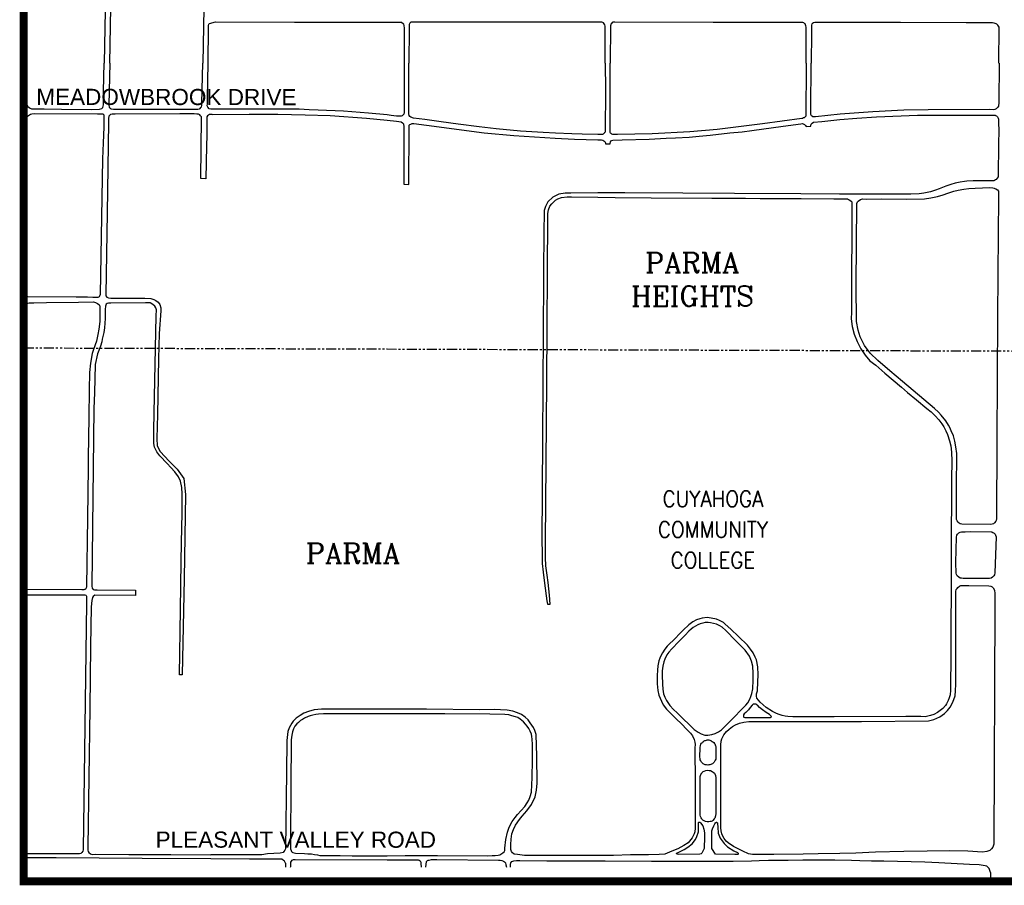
# Model space of a CAD drawing. Header units: feet. Extents: x 2021059 to 2089059, y 513864 to 581864.
# Tile 4 of 16: x 2029755 to 2034640, y 531094 to 535388. Entities that reach past the tile are written whole.
import ezdxf
from ezdxf.enums import TextEntityAlignment as Align

# ---------------------------------------------------------------- set-up
doc = ezdxf.new("R2010")
doc.units = ezdxf.units.FT
doc.header["$LTSCALE"] = 100
doc.header["$MEASUREMENT"] = 0
doc.linetypes.add('PHANTOM', pattern=[2.5, 1.25, -0.25, 0.25, -0.25, 0.25, -0.25])
for name, color, linetype in [('CITY-NAME', 2, 'Continuous'), ('DIM', 3, 'Continuous'), ('DIVISIONS', 2, 'PHANTOM'), ('ROAD', 4, 'Continuous'), ('ROAD-NAME', 4, 'Continuous'), ('ROADNAME', 5, 'Continuous')]:
    doc.layers.add(name, color=color, linetype=linetype)
doc.styles.add('COMPLEX', font='COMPLEX', dxfattribs={"height": 40})
doc.styles.add('Romans', font='romans.shx')
doc.styles.get("Standard").update_dxf_attribs({"font": 'arial.ttf'})

msp = doc.modelspace()

# ---------------------------------------------------------------- linework, layer by layer
at = {"layer": 'DIM', "const_width": 40}
msp.add_lwpolyline([(2041774.8, 541286.7), (2041774.8, 531113.9), (2029774.8, 531113.9), (2029774.8, 541286.7)], close=True, dxfattribs=at)
at = {"layer": 'DIVISIONS', "ltscale": 0.4, "flags": 128}
msp.add_lwpolyline([(2029774.8, 533760.1), (2031577.4, 533754.4), (2036563.5, 533738.5), (2038067.2, 533733.8), (2038067.2, 535173), (2038067.2, 538737.6), (2038803.1, 538734.5), (2038803.2, 539161.9), (2038803.9, 541286.7)], dxfattribs=at)
at = {"layer": 'ROAD'}
msp.add_line((2034571.2, 531157.8), (2034571.2, 531113.3), dxfattribs=at)
at = {"layer": 'ROAD', "flags": 128}
for points in [[(2029787.4, 535173), (2029797.7, 535809.4), (2029799.3, 535818.8), (2029806.4, 535826.1), (2029818.5, 535834.8), (2029830.9, 535838.6), (2029859.9, 535838.6), (2029912.4, 535838.5), (2030138.5, 535837), (2030164, 535836.4), (2030181.6, 535829.4), (2030183, 535824.5), (2030184.8, 535784.6), (2030174.2, 535173)], [(2030202.4, 535173), (2030212.8, 535820.4), (2030216.7, 535830.1), (2030225.8, 535834.4), (2030233, 535835.7), (2030241.9, 535836.2), (2030645.2, 535836.6), (2030658.3, 535835.6), (2030665.5, 535831.7), (2030672.3, 535824.3), (2030674.2, 535817.8), (2030674.3, 535811.9), (2030663.6, 535173)], [(2030689.3, 535173), (2030692.2, 535349.1), (2030692, 535359.5), (2030694, 535365.7), (2030695.8, 535369.1), (2030727, 535376.8), (2031118.8, 535376.1), (2031577.4, 535376.2)], [(2031577.4, 535376.2), (2031635.7, 535376.2), (2031648.7, 535375.2), (2031659.7, 535367.9), (2031662.5, 535348), (2031662.5, 535341.5), (2031662.1, 535173)], [(2032659.9, 535173), (2032660.4, 535356.3), (2032658.6, 535363.1), (2032655.5, 535367.8), (2032651.6, 535371.7), (2032648, 535374.3), (2032643.4, 535375.2), (2032371.9, 535375.2), (2032044, 535375.8), (2031811.1, 535376.2), (2031710.5, 535376.1), (2031701.3, 535376.5), (2031695.3, 535375.1), (2031691.3, 535370.9), (2031687.5, 535363.8), (2031687.3, 535353.3), (2031687.6, 535343.6), (2031685.4, 535173)], [(2033656.8, 535173), (2033656.7, 535350.9), (2033655.9, 535356.9), (2033654.2, 535361.9), (2033651.8, 535366.9), (2033648.9, 535369.7), (2033645.9, 535371.7), (2033640.1, 535373.4), (2033194.9, 535374.1), (2032708, 535375.3), (2032698.2, 535375.2), (2032694.1, 535373.5), (2032691, 535369.9), (2032688.5, 535366.4), (2032687.2, 535362.3), (2032686.4, 535357.5), (2032685.1, 535173)], [(2034613, 535173), (2034613.7, 535351.2), (2034611.8, 535355.3), (2034607.7, 535360.3), (2034603.2, 535365.2), (2034599.6, 535368), (2034594.5, 535369.8), (2034589.6, 535371), (2034580.8, 535371.9), (2034450.8, 535372.6), (2034124.4, 535374.8), (2033801.4, 535373.7), (2033699.7, 535374.2), (2033692.8, 535372.7), (2033687.8, 535369.7), (2033685.6, 535367), (2033683.6, 535360.6), (2033683.2, 535321.9), (2033681, 535173)], [(2029787.4, 535173), (2029786.4, 535092.6), (2029785.1, 534983.4), (2029788, 534967.9), (2029794, 534958.6), (2029803.8, 534950.4), (2029813.6, 534946.5), (2029830.7, 534945.7), (2029876.9, 534945.3), (2029962.7, 534944.3), (2030113, 534943.2), (2030151.1, 534944.8), (2030161.7, 534947.6), (2030166.6, 534952), (2030169.5, 534958.4), (2030170.1, 534965.3), (2030170.7, 535030), (2030172.2, 535104.7), (2030174, 535172.9)], [(2030202.2, 535172.9), (2030199.7, 535104.4), (2030197.3, 534964.6), (2030199.3, 534954.3), (2030203.3, 534949.2), (2030208.8, 534945.9), (2030219.4, 534944.1), (2030231.6, 534944), (2030638.6, 534944.6), (2030646.7, 534945.6), (2030650.6, 534948.3), (2030653.9, 534951.7), (2030656.4, 534955.7), (2030658.6, 534962.1), (2030658.9, 534972.5), (2030661.2, 535108.6), (2030663.6, 535172.9)], [(2031577.4, 534915.5), (2031485, 534924.2), (2031360.9, 534933.6), (2031236.4, 534939.6), (2031191.6, 534941.6), (2031140.6, 534943.5), (2031099.3, 534944.6), (2031010.1, 534944.2), (2030876.5, 534943.7), (2030718.1, 534943.6), (2030702.5, 534943.6), (2030695.7, 534946.2), (2030687.9, 534953.4), (2030685.4, 534960), (2030685.8, 534970.5), (2030686.8, 534999.1), (2030689.5, 535173)], [(2031662.1, 535173), (2031661.9, 535164.5), (2031662, 534927.1), (2031660.5, 534920.1), (2031655.7, 534913.7), (2031652.6, 534911.3), (2031647.7, 534909.5), (2031636, 534908.9), (2031625, 534910.2), (2031597.8, 534913.5), (2031577.4, 534915.5)], [(2032659.9, 535173), (2032660.6, 535037.7), (2032660.2, 534835.9), (2032659.6, 534831.4), (2032657.6, 534829), (2032655.4, 534826.1), (2032653.9, 534824.4), (2032650.9, 534821.3), (2032649.5, 534820.2), (2032645.8, 534818.4), (2032641, 534818.5), (2032628.6, 534818.5), (2032623.3, 534818.6), (2032544.8, 534819.8), (2032494.5, 534821.7), (2032413.3, 534825.1), (2032351.4, 534828.1), (2032239.9, 534835.3), (2032118.7, 534846.5), (2032034.9, 534855.9), (2031930.3, 534869), (2031845.7, 534881), (2031764.2, 534892.5), (2031708.7, 534899.6), (2031695.1, 534904), (2031689.8, 534908.3), (2031687.6, 534913.4), (2031685.9, 534921.3), (2031686.1, 534926.9), (2031685.6, 534951.6), (2031685.4, 535173)], [(2033656.7, 535173), (2033656.9, 535156.9), (2033655.5, 534915.4), (2033655, 534910.2), (2033653.6, 534907.6), (2033652, 534905.6), (2033650, 534903.8), (2033646.8, 534901.7), (2033644.4, 534900.7), (2033638.9, 534898.5), (2033635.7, 534898.1), (2033440.7, 534871.1), (2033216.1, 534843.7), (2033079, 534832.2), (2032892.6, 534821.3), (2032721.3, 534818.5), (2032697.8, 534818.9), (2032691.9, 534820.5), (2032689, 534822.7), (2032686.4, 534825.4), (2032684.9, 534828.6), (2032683.9, 534832.9), (2032684, 534837.8), (2032684.1, 535055.3), (2032684.9, 535173)], [(2034614.7, 535173), (2034612.7, 534976.7), (2034612, 534959.4), (2034606.9, 534952.1), (2034600.2, 534946.1), (2034596.9, 534944), (2034593.1, 534941.7), (2034586.1, 534941.4), (2034565.3, 534941.7), (2034261.4, 534941), (2034141.7, 534938.4), (2033987.3, 534931.4), (2033825.7, 534918.8), (2033703.9, 534906.4), (2033690.5, 534906.9), (2033687.9, 534908.1), (2033684, 534911.4), (2033682.5, 534913.9), (2033680.6, 534918.2), (2033680.2, 534924.3), (2033680.5, 534940.5), (2033681, 535173)], [(2030710, 534918.2), (2030700.9, 534918.5), (2030696.1, 534917), (2030692, 534915), (2030687.2, 534910.8), (2030684.1, 534906), (2030683.7, 534902), (2030683.4, 534889.2), (2030683.1, 534864), (2030682.5, 534813.9), (2030681.9, 534761.7), (2030678.2, 534598.3), (2030653.3, 534599.4), (2030657.4, 534900.8), (2030657.1, 534906.3), (2030652.6, 534911.7), (2030648.2, 534915.9), (2030641.2, 534919.7), (2030633.2, 534919.9), (2030621.1, 534920.3), (2030548.6, 534920.9), (2030229.3, 534919.7), (2030214.1, 534920.1), (2030205.4, 534918.5), (2030202, 534914.6), (2030197.2, 534908.7), (2030195.2, 534897.2), (2030195, 534878.3), (2030188.4, 534430.1), (2030181.4, 534024), (2030182.9, 534017.6), (2030187.2, 534011.6), (2030196, 534008.2), (2030207.6, 534007.3), (2030218.9, 534007.3), (2030291.5, 534006.5), (2030375.8, 534006.5), (2030405.2, 534005.2), (2030420.1, 534000.6), (2030430.8, 533995.1), (2030441.2, 533986.7), (2030449.7, 533975), (2030455.6, 533958), (2030455.4, 533943.9), (2030446.9, 533831.2), (2030444.1, 533706.2), (2030438.1, 533429.7), (2030435.6, 533310.9), (2030437.2, 533273.6), (2030451.1, 533245.6), (2030496.7, 533197.3), (2030536.6, 533158.6), (2030569.4, 533112.1), (2030577.2, 533033), (2030570.1, 532615.2), (2030560.9, 532137.4), (2030547.1, 532137.9), (2030552.4, 532462.9), (2030556, 532698.9), (2030557.6, 532792.9), (2030560.3, 532942.4), (2030561, 533001), (2030561.3, 533035.8), (2030559.4, 533067.8), (2030552.3, 533099.1), (2030542.2, 533120.8), (2030525.3, 533145.6), (2030504.1, 533166.7), (2030486.5, 533185.9), (2030450.1, 533224), (2030434.5, 533244.8), (2030423.4, 533266.8), (2030419.7, 533285.5), (2030421, 533350.7), (2030422.6, 533438), (2030432.5, 533919.2), (2030432.9, 533948.6), (2030430, 533958.2), (2030425.1, 533966.9), (2030415, 533975.9), (2030401.9, 533982.6), (2030379.7, 533983.2), (2030206.9, 533982), (2030195.1, 533981.5), (2030189.1, 533980.2), (2030183.6, 533976.1), (2030181.4, 533971.7), (2030179.8, 533966.4), (2030179.7, 533949.9), (2030179.2, 533906.5), (2030175.7, 533860.1), (2030171.9, 533836.8), (2030164.8, 533802.7), (2030161.9, 533790.7), (2030155, 533769), (2030141.4, 533729.6), (2030129.6, 533677.1), (2030125.4, 533537.2), (2030123.3, 533459), (2030112.3, 532578.5), (2030114.3, 532567.4), (2030118.7, 532562), (2030126.3, 532559.4), (2030139.2, 532558.9), (2030329, 532557.5), (2030328.7, 532532.2), (2030128, 532532.9), (2030119.4, 532527.3), (2030116.5, 532521.4), (2030113.3, 532506.8), (2030110, 532475.2), (2030106.5, 532279.4), (2030102.6, 531972.4), (2030093, 531284.9), (2030092.8, 531268.8), (2030094.3, 531261.4), (2030098.2, 531255.8), (2030105.7, 531249.7), (2030114.4, 531247.2), (2030131.3, 531247.6), (2030295.6, 531246.4), (2030505.5, 531246.3), (2030703.6, 531245)], [(2030710, 534918.2), (2030893.7, 534918.8), (2031035.5, 534919), (2031170.7, 534916.4), (2031295.8, 534912.1), (2031475.1, 534898.9), (2031577.4, 534889.1)], [(2031577.4, 534889.1), (2031624.7, 534884.6), (2031646.9, 534881.2), (2031654.2, 534877), (2031658.8, 534870.8), (2031660.9, 534856.9), (2031661.1, 534823.5), (2031660.6, 534702), (2031661.4, 534571.5), (2031684.9, 534570.9), (2031686.4, 534855.5), (2031686.7, 534863.1), (2031687.1, 534865.5), (2031690.9, 534868.4), (2031695.5, 534870.4), (2031701.8, 534873.5), (2031709.8, 534873.4), (2031772.8, 534865.2), (2032059.9, 534826.4), (2032206.2, 534813.2), (2032412.2, 534799.8), (2032507.1, 534796), (2032623.3, 534791.6), (2032624.5, 534791.6), (2032641.6, 534791.7), (2032648.6, 534790.6), (2032653.7, 534787.5), (2032657.3, 534784.4), (2032659.5, 534781), (2032660.9, 534776.8), (2032660.9, 534772.4), (2032684.3, 534772.2), (2032684.3, 534773.1), (2032685.7, 534782.7), (2032690.9, 534788.5), (2032697.8, 534791.2), (2032744.3, 534791.9), (2032878.5, 534795.3), (2032961.9, 534801), (2033009.2, 534802.7), (2033075.8, 534805.8), (2033126, 534809.9), (2033180.7, 534814.5), (2033278.2, 534826), (2033339.3, 534831.2), (2033387.9, 534837.9), (2033542.4, 534859.6), (2033630.8, 534871.5), (2033637.5, 534872.8), (2033641.5, 534872.2), (2033645.8, 534870.1), (2033649.4, 534867.5), (2033654.1, 534863), (2033657.1, 534857.7), (2033680.3, 534860.5), (2033680.4, 534862.1), (2033681.8, 534869.7), (2033686.4, 534875.4), (2033694.1, 534878.9), (2033735.4, 534883.8), (2033823.4, 534892.9), (2033908, 534899.6), (2034006.1, 534906.4), (2034210.1, 534914.8), (2034271.6, 534914.9), (2034563.9, 534914.8), (2034579.4, 534914.6), (2034589.5, 534915), (2034594, 534914.9), (2034596.9, 534913.4), (2034601.4, 534910.8), (2034606.2, 534905.6), (2034609.1, 534900), (2034611, 534894.5), (2034611.3, 534888.6), (2034611.1, 534872.5), (2034612.6, 534841.6), (2034611.8, 534769.3), (2034610.2, 534616.1), (2034609.5, 534608.1), (2034605.2, 534601.3), (2034600.2, 534595.5), (2034597.1, 534593.5), (2034592.1, 534590.7), (2034587.3, 534589.3), (2034576.7, 534588.7), (2034557.7, 534588.8), (2034513.1, 534588.6), (2034484.9, 534588.6), (2034454.3, 534586.6), (2034442.6, 534585.1), (2034420.9, 534582.1), (2034396.1, 534576.3), (2034374.1, 534571.2), (2034350, 534562.7), (2034334, 534556.4), (2034317.1, 534548.8), (2034298.2, 534542.2), (2034273.5, 534534.5), (2034241.4, 534527.3), (2034218, 534524.7), (2034176.6, 534521.8), (2034060.5, 534522.3), (2033934.2, 534522.7), (2033822.4, 534523), (2033630.2, 534524.2), (2033300.8, 534526.1), (2033044.5, 534526.8), (2032757, 534528.7), (2032622.9, 534528.7), (2032488.7, 534528), (2032460.6, 534527.7), (2032429.3, 534522), (2032399.3, 534507.2), (2032375.2, 534484.1), (2032363.8, 534461.5), (2032357.7, 534441.3), (2032356.3, 534399.8), (2032355.1, 534366.9), (2032349.2, 533308.3), (2032345.8, 532797.6), (2032346.3, 532749), (2032347.4, 532689.6), (2032352.3, 532646.7), (2032359.3, 532593.1), (2032371, 532504.3), (2032372.9, 532487.8), (2032386, 532488.8), (2032383.3, 532533.8), (2032376.4, 532595.3), (2032371.2, 532632.9), (2032365.7, 532678.2), (2032364, 532720.1), (2032364.1, 532800.3), (2032364.9, 532987.2), (2032369.5, 533592), (2032374.8, 534407.8), (2032375.4, 534425.8), (2032379.2, 534444.2), (2032385.6, 534462.2), (2032395.5, 534474.1), (2032404.5, 534485), (2032413.3, 534492.8), (2032424.8, 534500.1), (2032442.3, 534505.6), (2032471.5, 534508.7), (2032491.8, 534508.5), (2032622.9, 534506.8), (2032709.9, 534505.8), (2032888.3, 534504.2), (2033188.8, 534503.3), (2033355.2, 534502.1), (2033427.9, 534501.8), (2033631.5, 534501.2), (2033794.1, 534500.1), (2033852, 534500.1), (2033862.1, 534498.8), (2033867.7, 534496.5), (2033873.7, 534493.4), (2033879.7, 534488.5), (2033882.7, 534484), (2033883.5, 534475.1), (2033883.2, 534455.5), (2033881.2, 533996.9), (2033881.6, 533936.3), (2033880.9, 533903.8), (2033885.8, 533865.2), (2033894.9, 533828.6), (2033909.2, 533792), (2033928.7, 533755.7), (2033949.5, 533724.2), (2033973.4, 533695.9), (2034001.8, 533673.5), (2034046.4, 533635.1), (2034129.4, 533564.7), (2034159.8, 533539.3), (2034205.1, 533502.3), (2034255.9, 533459.3), (2034276.3, 533442.6), (2034297.5, 533422.6), (2034314.8, 533402.5), (2034329.3, 533383.2), (2034339.3, 533368.1), (2034350.2, 533348.6), (2034358.2, 533329.6), (2034368.7, 533299.6), (2034374.9, 533274.7), (2034378.4, 533243.2), (2034379, 533198.7), (2034378.4, 533110), (2034377, 532739), (2034375.1, 532196.7), (2034373.8, 532110.5), (2034373.4, 532061.2), (2034370.9, 532038.9), (2034367, 532024.1), (2034362, 532010.7), (2034353.6, 531994.5), (2034347.7, 531985.8), (2034334.9, 531971.5), (2034322.3, 531960.5), (2034309.2, 531951.9), (2034290.4, 531941.6), (2034273.4, 531936.3), (2034261.2, 531933.6), (2034246.8, 531930.4), (2034225.7, 531930.7), (2034151, 531932.1), (2033795.6, 531930.3), (2033591.1, 531929.6), (2033566.4, 531930.8), (2033552.2, 531933.1), (2033538.5, 531936), (2033517.9, 531942.7), (2033506.2, 531947.5), (2033489.1, 531955.8), (2033457.9, 531976.6), (2033428.6, 532002.6), (2033412.1, 532022.2), (2033410.8, 532032.6), (2033411.3, 532044), (2033415.5, 532058.9), (2033417.9, 532102.5), (2033418.5, 532137.7), (2033416.8, 532178), (2033410.9, 532212), (2033404, 532226), (2033394.1, 532246.7), (2033381.5, 532265.2), (2033365.4, 532284.5), (2033321.4, 532328.7), (2033283.8, 532365.1), (2033255.5, 532389.3), (2033247.1, 532396.8), (2033227, 532407.1), (2033212.5, 532413.5), (2033186.2, 532419.2), (2033165.2, 532421.8), (2033140.4, 532419.8), (2033129.4, 532416.1), (2033112.6, 532410.2), (2033095.2, 532400.6), (2033074.1, 532385.5), (2033046.3, 532359), (2033025.7, 532337.8), (2033009.6, 532322), (2032998.1, 532309.6), (2032979.4, 532291.6), (2032967.9, 532279.7), (2032956.3, 532265.7), (2032944.2, 532247.4), (2032936.4, 532232.6), (2032930.6, 532220), (2032926.2, 532207.2), (2032920.8, 532183.4), (2032919, 532161.4), (2032918.4, 532135.4), (2032917.8, 532092.7), (2032921.6, 532060), (2032926.3, 532036.9), (2032938.4, 532007), (2032947.1, 531989.9), (2032964.7, 531966.9), (2032983.5, 531947.7), (2033008.8, 531923.2), (2033041.1, 531891), (2033062.2, 531870.2), (2033083.2, 531849.1), (2033093.6, 531835.7), (2033101.1, 531816.7), (2033104.3, 531804.6), (2033105.5, 531792), (2033105.2, 531776.1), (2033105.8, 531602.6), (2033106.2, 531404.6), (2033105.8, 531377.7), (2033104.3, 531359.5), (2033100.9, 531348.5), (2033092, 531328.6), (2033071.4, 531304.5), (2033050.6, 531290.6), (2033020, 531274.8), (2032990.3, 531263.1), (2032955.8, 531248.3), (2032926.9, 531247.2), (2032874.9, 531245.5), (2032785.8, 531244.2), (2032701.1, 531241.6), (2032618.5, 531241.5), (2032259.7, 531242.1), (2032223.9, 531246.4), (2032208.3, 531248.8), (2032200.4, 531254.8), (2032195.4, 531262.1), (2032191.8, 531272.3), (2032191.4, 531295.5), (2032193.4, 531322), (2032197.2, 531349.5), (2032204.8, 531371), (2032214.1, 531392.8), (2032234, 531420.2), (2032248.2, 531436.5), (2032271.7, 531463.8), (2032294.1, 531494), (2032311.7, 531532.7), (2032319.4, 531565), (2032322, 531600.9), (2032321.4, 531733.8), (2032316.5, 531841.6), (2032310.9, 531862.1), (2032304.4, 531877.5), (2032296.6, 531889.1), (2032288.3, 531900.1), (2032276.9, 531915), (2032262.4, 531928), (2032244.3, 531941), (2032225, 531949.9), (2032201.6, 531957.4), (2032174.2, 531962.9), (2032140.5, 531964.8), (2032112, 531965.9), (2032035.6, 531965.1), (2031773.6, 531967.6), (2031577.4, 531967.8)], [(2029774.8, 533963.8), (2029779.2, 533970.4), (2029783.7, 533974.4), (2029791.7, 533979.9), (2029795.5, 533981.7), (2029802.1, 533983.6), (2029825.6, 533983.1), (2029887.6, 533984.7), (2030045.8, 533987.4), (2030120.5, 533988.7), (2030130.7, 533984.5), (2030140.3, 533980.3), (2030148.1, 533975), (2030151.3, 533971.4), (2030152, 533963.2), (2030152.3, 533928.1), (2030151.9, 533890.1), (2030147.8, 533853.6), (2030141.8, 533826.2), (2030135.9, 533793.6), (2030120.4, 533751.3), (2030114.1, 533731.7), (2030105.4, 533683.7), (2030100.7, 533637.2), (2030099.7, 533552.2), (2030098, 533415.9), (2030094.6, 533213.9), (2030094.1, 533167.1), (2030090.9, 532916.5), (2030085.5, 532575.6), (2030084.3, 532568.1), (2030082.7, 532565.7), (2030081.2, 532563.5), (2030079, 532562.1), (2030075.8, 532561), (2030072.6, 532560.2), (2030062.6, 532559.9), (2029774.8, 532561.2)], [(2029774.8, 532535.4), (2029877.1, 532534.5), (2030072.6, 532535), (2030078, 532534.8), (2030082.6, 532533.7), (2030085.4, 532531.4), (2030086.8, 532528.9), (2030086.3, 532495.1), (2030070, 531270.6), (2030067.3, 531263.8), (2030063.4, 531256.2), (2030058, 531251.4), (2030051.1, 531249.2), (2030028.2, 531250), (2029866.8, 531249.9), (2029774.8, 531250.7)], [(2031577.4, 531967.8), (2031390.2, 531968.1), (2031251.4, 531968), (2031215.5, 531963.7), (2031187, 531955.6), (2031165, 531947), (2031147, 531936.1), (2031127, 531922.2), (2031112.3, 531907.7), (2031104.3, 531897.8), (2031091.1, 531875.2), (2031084.9, 531856.2), (2031080.8, 531812.6), (2031078, 531655.4), (2031073.5, 531275.3), (2031070, 531267.9), (2031065.7, 531261), (2031061.6, 531256.8), (2031047.6, 531253.5), (2030983.7, 531250.5), (2030956.9, 531244.9), (2030920.8, 531244.2), (2030732.7, 531244.7), (2030703.6, 531245)], [(2031577.4, 531944.2), (2031372.9, 531944.6), (2031262.6, 531944.3), (2031237.2, 531943.1), (2031223.8, 531941.5), (2031209.4, 531938.4), (2031195.5, 531934.2), (2031186.1, 531930.5), (2031167.9, 531922.9), (2031158.6, 531917.2), (2031148.7, 531910.9), (2031137.3, 531902.2), (2031129.1, 531895.3), (2031119.7, 531883.2), (2031113.3, 531870.9), (2031108.3, 531854.9), (2031104.5, 531838.8), (2031102.3, 531814.8), (2031101.4, 531768.4), (2031100.2, 531628.2), (2031099, 531274.1), (2031101.4, 531266.8), (2031104.1, 531261.6), (2031106.8, 531258.9), (2031110.2, 531256.4), (2031122.8, 531254), (2031167.3, 531251.9), (2031183.7, 531250.2), (2031202.1, 531249.4), (2031217.3, 531247.4), (2031231.7, 531245.2), (2031243.5, 531242.4), (2031250.4, 531241.8), (2031283.6, 531241.7), (2031345.4, 531241.1), (2031404.3, 531240.7), (2031475.4, 531240.8), (2031577.4, 531240.8)], [(2031577.4, 531240.8), (2031667.3, 531240.9), (2031827.8, 531241.1), (2032078.3, 531240.8), (2032099.3, 531241.2), (2032114.4, 531242.1), (2032129.2, 531243.4), (2032136.7, 531245.2), (2032142.8, 531247.9), (2032151.4, 531254.3), (2032158.7, 531260.7), (2032161.3, 531266), (2032161.7, 531278.4), (2032167.3, 531321.7), (2032175.3, 531357.4), (2032181.5, 531377.9), (2032189.6, 531395.7), (2032198.3, 531410.2), (2032212.3, 531430.5), (2032225.4, 531445.4), (2032242.4, 531464.2), (2032260.5, 531485.2), (2032272.7, 531503.2), (2032280.3, 531516.3), (2032288, 531534.8), (2032293.5, 531556.4), (2032297.7, 531628.7), (2032298.7, 531714.2), (2032299.1, 531792.7), (2032298.2, 531818.5), (2032296.1, 531832.1), (2032293.5, 531844.1), (2032288.3, 531858), (2032280.8, 531871.6), (2032273.2, 531883.9), (2032264.6, 531893.3), (2032253.8, 531904.4), (2032246.4, 531912.1), (2032238.4, 531918.1), (2032225.9, 531925.7), (2032215.3, 531930.2), (2032197.1, 531935.4), (2032181.8, 531938.9), (2032161.4, 531940.7), (2032088.1, 531942.3), (2031864.6, 531943.7), (2031577.4, 531944.2)], [(2030703.6, 531225.3), (2030362, 531226.1), (2029935.3, 531229.4), (2029774.8, 531230.3)], [(2031072.8, 531203.3), (2031072.8, 531203.5), (2031068.3, 531213.1), (2031063.7, 531217.6), (2031054.9, 531223.2), (2031016.7, 531223.4), (2030895.2, 531223.2), (2030703.6, 531225.3)], [(2031099.2, 531184.1), (2031099.4, 531187.1), (2031099.7, 531201.6), (2031100.3, 531208), (2031102.8, 531213.8), (2031107, 531218.4), (2031113.8, 531221.1), (2031120.8, 531221.6), (2031577.4, 531220.6)], [(2031577.4, 531220.6), (2031725, 531220.3), (2031732, 531220.6), (2031737, 531218.8), (2031741.7, 531215.1), (2031744.7, 531208.6), (2031745.2, 531201.6), (2031745.9, 531184.1)], [(2031769.9, 531184.1), (2031773.7, 531211.3), (2031778.1, 531216.1), (2031782.1, 531218.3), (2031785.9, 531219.3), (2031798.1, 531221.3), (2031823.9, 531221.7), (2032129.8, 531218.7), (2032139, 531218.2), (2032146.6, 531217), (2032154.6, 531214), (2032160.1, 531210.7), (2032164.7, 531204.6), (2032166.2, 531195.2), (2032170, 531184.1)], [(2032190.5, 531184.1), (2032189.6, 531197.3), (2032192, 531205), (2032196.7, 531211.3), (2032200.8, 531213.5), (2032206.5, 531215.1), (2032219, 531216.4), (2032235.7, 531216.6), (2032370.2, 531215.2), (2032618.4, 531215.6), (2032659.6, 531215.5), (2032890.3, 531213.6), (2033156.8, 531213.6), (2033295.5, 531213.7), (2033384.9, 531215.2), (2033423.9, 531217), (2033470.2, 531218.3), (2033567.1, 531219.3), (2033640.2, 531220.1), (2033799.6, 531219.8), (2033881.9, 531219.3), (2033923.5, 531217.7), (2033980.7, 531215.7), (2034042.3, 531214.6), (2034246.2, 531210.8), (2034315.4, 531207.1), (2034467.5, 531198.4), (2034515.1, 531196.6), (2034544.2, 531192.9), (2034550.9, 531190.7)], [(2031072.8, 531203.3), (2031073.7, 531199.2), (2031073.7, 531191.4), (2031074.4, 531184.1)]]:
    msp.add_lwpolyline(points, dxfattribs=at)
for points in [[(2029826.2, 534922.4), (2030141.4, 534920.9), (2030163.6, 534921.5), (2030167.8, 534920.6), (2030173, 534915.9), (2030172.7, 534902.9), (2030171.7, 534855), (2030168.3, 534777.6), (2030166.4, 534698), (2030153.9, 534024.3), (2030151.4, 534015.8), (2030148.9, 534013.5), (2030145.8, 534011.5), (2030142.4, 534010.2), (2030137.5, 534009.6), (2030131.8, 534009.3), (2030117.2, 534010.5), (2030091.5, 534011.3), (2030034.7, 534011.3), (2029795.8, 534012.6), (2029789.2, 534015.4), (2029785.8, 534018), (2029781.6, 534021.5), (2029778.9, 534025), (2029776.6, 534028.7), (2029774.3, 534033.4), (2029773.3, 534037.1), (2029772.4, 534041.9), (2029772.5, 534047), (2029772.6, 534053.2), (2029773.9, 534165.5), (2029776.1, 534344.5), (2029782, 534808.6), (2029783.1, 534893.8), (2029787.5, 534900.8), (2029792.1, 534906.3), (2029794.1, 534909.1), (2029798.6, 534912.3), (2029803.5, 534915.9), (2029808.6, 534918.8), (2029814.3, 534921.3)], [(2034597.1, 534549.1), (2034598.7, 534548.3), (2034605.4, 534543.2), (2034610.6, 534536.7), (2034611.9, 534527.5), (2034611.4, 534503.9), (2034608.7, 534325.7), (2034605.7, 533915.7), (2034602.8, 533300.2), (2034601.5, 532912.5), (2034599.2, 532902.8), (2034598, 532901), (2034591.9, 532892.1), (2034585.9, 532887.3), (2034579, 532884.8), (2034571, 532884.3), (2034429.1, 532884.6), (2034420.9, 532887.4), (2034416.1, 532890.5), (2034410.8, 532895.3), (2034405.3, 532901.7), (2034402.6, 532908.5), (2034402.4, 532917.2), (2034403.2, 532965.3), (2034403.5, 533118.9), (2034404.5, 533181.3), (2034404, 533236.1), (2034399.6, 533269.8), (2034394.6, 533297), (2034387.1, 533322.9), (2034376.6, 533349.2), (2034369.2, 533364.8), (2034362.7, 533377.2), (2034349.2, 533398.1), (2034327.3, 533426.1), (2034313.9, 533441.3), (2034293.2, 533459.2), (2034134.7, 533593.4), (2034072.8, 533645.8), (2034013.1, 533696.7), (2033974.9, 533733.2), (2033946.3, 533772.2), (2033924.7, 533815.2), (2033915, 533848.6), (2033906.1, 533891.3), (2033905.8, 534070.7), (2033908.3, 534476.4), (2033911.9, 534483.7), (2033915.6, 534488.6), (2033926, 534496.7), (2033936.1, 534499.4), (2033957.6, 534498.5), (2034031.9, 534498.6), (2034152.5, 534497), (2034244, 534499), (2034275.3, 534503.7), (2034308.6, 534510.6), (2034337, 534518.5), (2034360.1, 534527.3), (2034389.4, 534536.9), (2034410.3, 534542.8), (2034439.6, 534547.6), (2034464.8, 534550.9), (2034494.8, 534552.5), (2034567.7, 534554.8), (2034582.9, 534554.4), (2034589.8, 534552.3)], [(2034471.9, 532848.5), (2034574.6, 532848.1), (2034578.7, 532847), (2034583.6, 532844.3), (2034589.2, 532840.6), (2034594.6, 532835.7), (2034597.1, 532831.2), (2034599.1, 532822), (2034598.4, 532778.7), (2034593.3, 532644.4), (2034590.8, 532634.8), (2034588, 532629.5), (2034585.3, 532626.1), (2034580.7, 532621.8), (2034575.3, 532617.7), (2034567.1, 532616.1), (2034560.1, 532615.6), (2034435.7, 532616.3), (2034428, 532616.8), (2034420.8, 532618.3), (2034413.8, 532622.4), (2034406.8, 532628.3), (2034402.1, 532635.3), (2034400.6, 532641.9), (2034400, 532695.9), (2034402.5, 532820.7), (2034404.3, 532830.4), (2034407, 532835.5), (2034411.1, 532839.2), (2034414, 532841.8), (2034417.5, 532844.1), (2034421.4, 532845.9), (2034427, 532847.4), (2034436.4, 532847.6), (2034445.9, 532847.6)], [(2034464.2, 532580.4), (2034563.6, 532580.1), (2034573, 532577.6), (2034580.4, 532574.3), (2034585.4, 532569.5), (2034591.6, 532558.6), (2034592.9, 532541.7), (2034592.9, 532474.7), (2034587.7, 531297.7), (2034583.1, 531282.5), (2034576.8, 531274.6), (2034569, 531267.3), (2034554.1, 531261.2), (2034532.6, 531259), (2034458.7, 531263.5), (2034367.7, 531264.1), (2034256.9, 531263), (2034141.9, 531261.1), (2034000.8, 531258), (2033902.8, 531253.3), (2033823.6, 531251.4), (2033716.5, 531249.4), (2033642.8, 531247.7), (2033496.3, 531246.8), (2033390.7, 531247.1), (2033370.4, 531249.9), (2033343.3, 531263.5), (2033297, 531287), (2033270.2, 531304), (2033259.3, 531313), (2033250.3, 531325.8), (2033243, 531337.3), (2033238.7, 531349.7), (2033235.3, 531363.9), (2033234.3, 531378.5), (2033233.2, 531405.8), (2033233.3, 531790.2), (2033235.5, 531808.5), (2033238.8, 531820.7), (2033242.8, 531830.1), (2033248.1, 531840), (2033254.8, 531848.7), (2033261.3, 531857), (2033274.6, 531868.8), (2033292.2, 531881.5), (2033306.7, 531889.2), (2033326, 531898.5), (2033347.7, 531902.8), (2033372.6, 531906.9), (2033410.7, 531906.5), (2033932.1, 531906.7), (2034264.4, 531909.3), (2034290.4, 531916.3), (2034320.5, 531929.7), (2034343.8, 531946.2), (2034357.9, 531960.5), (2034371.1, 531977.9), (2034385, 532003.1), (2034395.4, 532034), (2034398.4, 532058.8), (2034399, 532091.4), (2034399.7, 532135.6), (2034400.1, 532550.9), (2034401.7, 532560.5), (2034406, 532566.7), (2034409.3, 532571.8), (2034417.2, 532577.2), (2034423.9, 532580.5), (2034438.4, 532580.9)], [(2033182.8, 532396.5), (2033171.3, 532397.9), (2033155.7, 532396.8), (2033144, 532395.1), (2033131.8, 532391.8), (2033119.5, 532386.8), (2033107.6, 532380.2), (2033095.6, 532372.4), (2033086.6, 532365), (2033075.1, 532354.6), (2033056.6, 532335.1), (2033025.4, 532303.7), (2032989.9, 532267.1), (2032975.1, 532250.2), (2032966.1, 532236.5), (2032955.6, 532216), (2032950.3, 532202.1), (2032945.6, 532181.6), (2032942.9, 532158.3), (2032942.6, 532136), (2032943.7, 532091.8), (2032945.2, 532067.3), (2032949, 532044.3), (2032954.9, 532027), (2032963.8, 532009.9), (2032980, 531985.9), (2032998.8, 531965.9), (2033016.6, 531949), (2033031.5, 531934.6), (2033051.4, 531914.4), (2033070.8, 531896.1), (2033101.4, 531866.8), (2033120.5, 531853.2), (2033136.5, 531845.2), (2033154.2, 531839.4), (2033168.9, 531839), (2033188.8, 531841.4), (2033205.4, 531846.2), (2033222.1, 531854.5), (2033236.2, 531865.6), (2033249.3, 531878.8), (2033276.2, 531904.5), (2033358.1, 531986.9), (2033366.9, 531999.7), (2033377.4, 532017.2), (2033382.6, 532030.6), (2033388.1, 532046.1), (2033392.7, 532069.1), (2033393.4, 532112), (2033394, 532145.7), (2033391.6, 532181.3), (2033385.5, 532206.5), (2033375.9, 532230.7), (2033354.2, 532260.2), (2033308.4, 532307.2), (2033257.9, 532358.2), (2033239.8, 532373.7), (2033229.2, 532381.3), (2033211.3, 532389.6)], [(2033393, 531926.3), (2033472.7, 531926.8), (2033479.7, 531926.8), (2033481.7, 531927.3), (2033483.3, 531928.6), (2033484.1, 531931), (2033484, 531933.7), (2033475.2, 531940.5), (2033458.6, 531950.9), (2033439.7, 531964.3), (2033425.7, 531976.4), (2033414.8, 531987.3), (2033412.1, 531989.5), (2033409.4, 531991.7), (2033406.8, 531992.7), (2033403.4, 531993.1), (2033399.6, 531993.1), (2033397, 531992.8), (2033393.7, 531991.9), (2033391, 531989.9), (2033388.2, 531988), (2033379.4, 531975.5), (2033371.2, 531964.9), (2033357.4, 531950.6), (2033349.8, 531943.9), (2033346.7, 531940.2), (2033346.5, 531937.2), (2033346.4, 531933.6), (2033346.5, 531931.2), (2033346.8, 531929.1), (2033348, 531927.8), (2033353.2, 531926.2), (2033361, 531926.1)], [(2033130.9, 531777.7), (2033132.2, 531787.7), (2033134.6, 531793.6), (2033137.6, 531798.5), (2033140.3, 531801), (2033143.3, 531803.8), (2033146.9, 531807), (2033151, 531810.1), (2033154.2, 531811.7), (2033157.9, 531812.8), (2033162.8, 531813.9), (2033166.1, 531814.7), (2033169, 531815.2), (2033174.7, 531815), (2033179.4, 531813.3), (2033183.1, 531811.7), (2033185.5, 531810.6), (2033191, 531807.8), (2033194.6, 531806), (2033198.6, 531801.7), (2033201.9, 531798), (2033203.2, 531796.2), (2033205.6, 531791.3), (2033207.4, 531785.3), (2033208.4, 531782.1), (2033208.3, 531777.2), (2033209.2, 531771.3), (2033209.1, 531762.2), (2033209, 531754.3), (2033208.9, 531747.2), (2033209.5, 531734.7), (2033209.4, 531727.9), (2033208.2, 531719), (2033206.2, 531714.8), (2033204.5, 531711.5), (2033202.5, 531707.8), (2033200.1, 531704.7), (2033196.1, 531700.1), (2033191.4, 531697), (2033187.1, 531694.3), (2033183.5, 531693), (2033179.2, 531691.8), (2033174.1, 531690.8), (2033169.4, 531690.5), (2033162.2, 531691.1), (2033156.2, 531692.3), (2033149.4, 531694.6), (2033145.5, 531696.8), (2033141.3, 531700.9), (2033137.3, 531705.4), (2033134, 531710.8), (2033131.4, 531716.6), (2033130.5, 531722.8), (2033130, 531729.5)], [(2033130.4, 531584.2), (2033131.2, 531632.8), (2033134.5, 531643.8), (2033139, 531650.2), (2033141.5, 531653.5), (2033146.6, 531657.8), (2033151.2, 531660.6), (2033158.9, 531662.9), (2033166.8, 531665), (2033175.9, 531663.9), (2033181.9, 531662.7), (2033189.9, 531659.2), (2033196.1, 531655.3), (2033202, 531649.5), (2033207.1, 531639.1), (2033209, 531627.7), (2033209.4, 531449.7), (2033207.8, 531438.2), (2033204, 531427.1), (2033201.2, 531423), (2033194.5, 531415.8), (2033190.4, 531412.8), (2033185.7, 531411), (2033180.2, 531409.9), (2033174, 531409.1), (2033166, 531409), (2033157.8, 531410.2), (2033150.1, 531413.7), (2033145, 531416.8), (2033140.5, 531421.1), (2033138.6, 531424.2), (2033135.3, 531429.1), (2033132.5, 531435.7), (2033131.6, 531442.5), (2033130.3, 531449.8)], [(2033132, 531403.9), (2033143.4, 531388.1), (2033149.6, 531372.9), (2033152.2, 531353.5), (2033151.7, 531325.3), (2033151, 531284), (2033150.5, 531276.3), (2033145.9, 531266.3), (2033139.8, 531254), (2033135.2, 531250.1), (2033128.6, 531248.8), (2033021.1, 531246.7), (2033015.8, 531249.1), (2033013.7, 531251.6), (2033014.3, 531253.7), (2033017.9, 531255.1), (2033051.1, 531271.5), (2033070.5, 531283), (2033091.2, 531300), (2033107.7, 531320.9), (2033114.6, 531336.3), (2033122.3, 531358.5), (2033122.4, 531370.7), (2033122.8, 531393.8), (2033122.9, 531401.9), (2033123.4, 531404.8), (2033124.4, 531406.7), (2033126.2, 531407.3), (2033128.7, 531406.6)], [(2033188.5, 531336.5), (2033188.9, 531363.9), (2033191.8, 531374.5), (2033198.1, 531389.5), (2033203.3, 531398.9), (2033206.9, 531404.1), (2033209.7, 531405.9), (2033210.6, 531406.3), (2033212.1, 531406.4), (2033213.9, 531406.1), (2033214.8, 531405.6), (2033215.8, 531404.5), (2033216.3, 531403.2), (2033216.6, 531399.9), (2033218.1, 531381.7), (2033220.6, 531352.8), (2033230, 531327.3), (2033249.4, 531300.7), (2033266.9, 531285.3), (2033298.5, 531265.6), (2033315.5, 531255.8), (2033318.7, 531252.9), (2033319.5, 531251), (2033319.4, 531249.7), (2033319, 531248.4), (2033317.6, 531247.4), (2033315.5, 531247.1), (2033303.1, 531247), (2033206.7, 531249.1), (2033189, 531275.9), (2033188.6, 531316.7)]]:
    msp.add_lwpolyline(points, close=True, dxfattribs=at)
at = {"layer": 'ROAD'}
msp.add_arc((2034525.5, 531152.4), 46, 6.7534, 56.5291, dxfattribs=at)

# ---------------------------------------------------------------- texts
at = {"layer": 'CITY-NAME', "style": 'COMPLEX'}
for s, p in [('PARMA', (2033091.8, 534183.4)), ('HEIGHTS', (2033091.8, 534016.9)), ('PARMA', (2031408.5, 532741.9))]:
    msp.add_text(s, height=100, dxfattribs=at).set_placement(p, align=Align.MIDDLE)
at = {"layer": 'ROAD-NAME', "style": 'Romans', "width": 0.9}
for s, p in [('CUYAHOGA', (2033194.4, 532970.9)), ('COMMUNITY', (2033194.4, 532818.6)), ('COLLEGE', (2033194.4, 532666.4))]:
    msp.add_text(s, height=80, dxfattribs=at).set_placement(p, align=Align.CENTER)
at = {"layer": 'ROADNAME'}
for s, rotation, p in [('MEADOWBROOK DRIVE', 359.9206, (2029836.9, 534965.6)), ('PLEASANT VALLEY ROAD', 359.9748, (2030429.1, 531280.6))]:
    msp.add_text(s, height=80, rotation=rotation, dxfattribs=at).set_placement(p)

doc.saveas('drawing.dxf')
